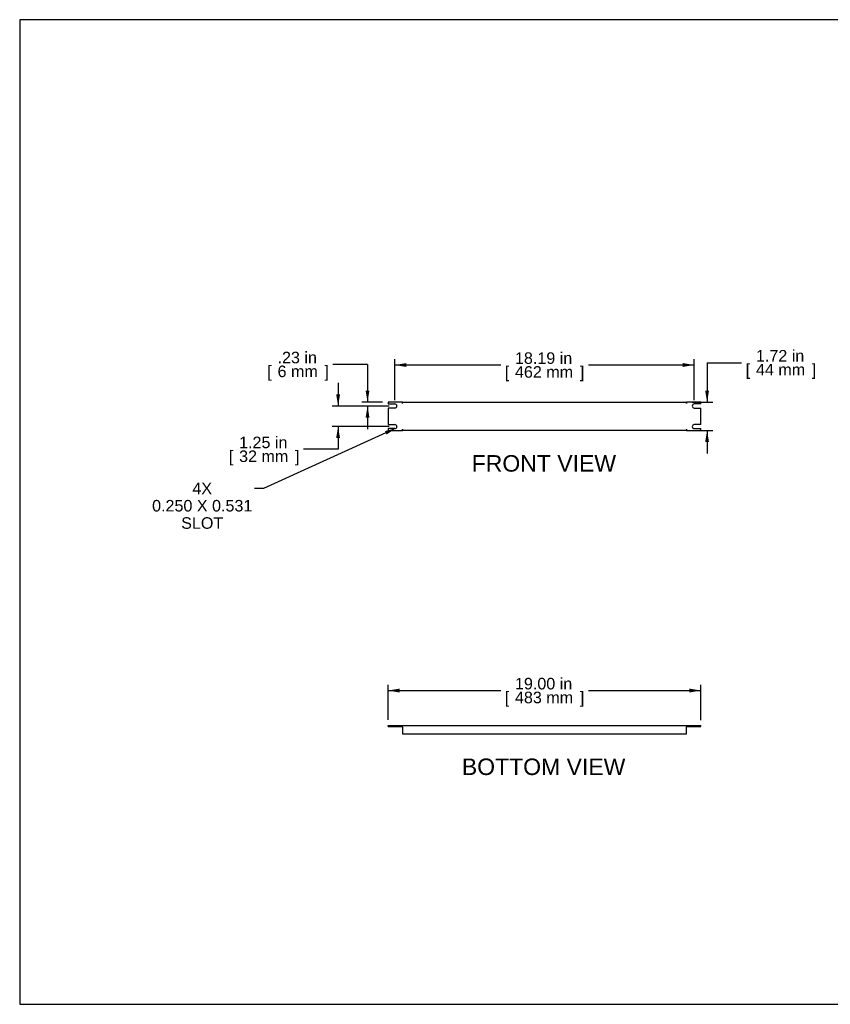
# Model space of a CAD drawing. Header units: inches. Extents: x 0 to 80, y 0 to 59.8.
# Tile 1 of 12: x 0 to 49.2, y 0 to 59.8. Entities that reach past the tile are written whole.
import ezdxf
from ezdxf import colors
from ezdxf.entities.mleader import LeaderData, LeaderLine
from ezdxf.enums import TextEntityAlignment as Align
from ezdxf.math import Vec2, Vec3

# ---------------------------------------------------------------- set-up
doc = ezdxf.new("R2010")
doc.units = ezdxf.units.IN
doc.header["$MEASUREMENT"] = 0
doc.layers.add('COM41790', color=7, linetype='Continuous')
doc.layers.add('Default', color=7, linetype='Continuous')
doc.styles.add('SEACAD_Arial', font='arial.ttf')
doc.dimstyles.new('WEB', dxfattribs={"dimtxt": 0.7, "dimasz": 0.7, "dimexe": 0.35, "dimexo": 0.35, "dimgap": 0.35, "dimtad": 0, "dimtih": 1, "dimtoh": 1, "dimzin": 4, "dimdsep": 46, "dimtxsty": 'SEACAD_Arial', "dimblk1": '_SE_FILLED', "dimblk2": '_SE_FILLED', "dimsah": 1, "dimcen": 0.35, "dimadec": 0, "dimazin": 0, "dimtfac": 1, "dimtofl": 0, "dimtmove": 0, "dimatfit": 3, "dimfxl": 1, "dimtolj": 1, "dimtzin": 4, "dimarcsym": 0})

# ---------------------------------------------------------------- blocks, each defined once
blk = doc.blocks.new('SE2')
at = {"layer": 'COM41790', "color": 7, "linetype": 'Continuous'}
for p, q in [((22.378, 36.561), (22.378, 36.452)), ((23.253, 36.561), (22.378, 36.561)), ((23.253, 36.475), (23.253, 36.561)), ((23.253, 36.475), (23.253, 36.561)), ((23.253, 36.561), (40.503, 36.561)), ((23.253, 36.475), (23.253, 36.475)), ((41.378, 36.561), (40.503, 36.561)), ((40.503, 36.475), (40.503, 36.561)), ((40.503, 36.561), (40.503, 36.475)), ((40.503, 36.475), (40.503, 36.475)), ((41.378, 36.452), (41.378, 36.561)), ((22.378, 36.452), (22.784, 36.452)), ((22.378, 36.202), (22.378, 35.202)), ((22.784, 36.202), (22.378, 36.202)), ((41.378, 36.452), (40.972, 36.452)), ((40.972, 36.202), (41.378, 36.202)), ((41.378, 35.202), (41.378, 36.202)), ((22.378, 35.202), (22.784, 35.202)), ((22.378, 34.952), (22.378, 34.843)), ((22.784, 34.952), (22.378, 34.952)), ((22.378, 34.843), (23.253, 34.843)), ((23.253, 34.929), (23.253, 34.843)), ((23.253, 34.929), (23.253, 34.929)), ((23.253, 34.843), (23.253, 34.929)), ((40.503, 34.843), (23.253, 34.843)), ((40.503, 34.929), (40.503, 34.929)), ((40.503, 34.929), (40.503, 34.843)), ((40.503, 34.929), (40.503, 34.843)), ((40.503, 34.843), (41.378, 34.843)), ((41.378, 35.202), (40.972, 35.202)), ((40.972, 34.952), (41.378, 34.952)), ((41.378, 34.843), (41.378, 34.952))]:
    blk.add_line(p, q, dxfattribs=at)
for centre, start, end in [((22.784, 36.327), 270, 90), ((40.972, 36.327), 90, 270), ((22.784, 35.077), 270, 90), ((40.972, 35.077), 90, 270)]:
    blk.add_arc(centre, 0.125, start, end, dxfattribs=at)
blk = doc.blocks.new('SE3')
at = {"layer": 'COM41790', "color": 7, "linetype": 'Continuous'}
for p, q in [((22.378, 16.922), (23.253, 16.922)), ((22.378, 16.865), (22.378, 16.922)), ((22.378, 16.865), (23.253, 16.865)), ((23.253, 16.865), (23.253, 16.922)), ((23.253, 16.922), (23.253, 16.922)), ((23.253, 16.836), (23.253, 16.922)), ((23.253, 16.922), (40.503, 16.922)), ((23.253, 16.865), (23.253, 16.865)), ((23.253, 16.836), (23.253, 16.422)), ((40.503, 16.922), (40.503, 16.922)), ((40.503, 16.922), (41.378, 16.922)), ((40.503, 16.865), (40.503, 16.922)), ((40.503, 16.922), (40.503, 16.836)), ((40.503, 16.865), (40.503, 16.865)), ((40.503, 16.865), (41.378, 16.865)), ((40.503, 16.422), (40.503, 16.836)), ((41.378, 16.865), (41.378, 16.922)), ((23.253, 16.422), (40.503, 16.422))]:
    blk.add_line(p, q, dxfattribs=at)
blk = doc.blocks.new('DMBLK64')
at = {"layer": 'Default', "linetype": 'Continuous', "transparency": 16777216}
for points in [[(23.078, 19.167), (22.378, 19.05), (23.078, 18.933)], [(40.678, 19.167), (40.678, 18.933), (41.378, 19.05)]]:
    blk.add_hatch(color=7, dxfattribs=at).paths.add_polyline_path(points)
at = {"layer": 'Default', "color": 7, "linetype": 'Continuous', "transparency": 16777216}
for p, q in [((22.378, 17.272), (22.378, 19.4)), ((41.378, 17.243), (41.378, 19.4)), ((22.378, 19.05), (29.214, 19.05)), ((34.543, 19.05), (41.378, 19.05))]:
    blk.add_line(p, q, dxfattribs=at)
at = {"layer": 'Default', "color": 7, "linetype": 'Continuous', "transparency": 16777216, "style": 'SEACAD_Arial'}
for s, p in [('19.00 in', (30.083, 19.82)), ('[', (29.459, 18.98)), ('483 mm', (30.083, 18.98)), (']', (34.024, 18.98))]:
    blk.add_text(s, height=0.7, dxfattribs=at).set_placement(p, align=Align.TOP_LEFT)
blk = doc.blocks.new('_SE_FILLED')
at = {"color": 0}
blk.add_line((0, 0), (-1, 0), dxfattribs=at)
blk.add_solid([(0, 0), (-1, -0.1665), (-1, 0.1665), (0, 0)], dxfattribs=at)
blk = doc.blocks.new('DMBLK65')
at = {"layer": 'Default', "linetype": 'Continuous', "transparency": 16777216}
for points in [[(23.484, 38.933), (22.784, 38.816), (23.484, 38.7)], [(40.272, 38.933), (40.272, 38.7), (40.972, 38.816)]]:
    blk.add_hatch(color=7, dxfattribs=at).paths.add_polyline_path(points)
at = {"layer": 'Default', "color": 7, "linetype": 'Continuous', "transparency": 16777216}
for p, q in [((22.784, 36.677), (22.784, 39.166)), ((40.972, 36.677), (40.972, 39.166)), ((29.214, 38.816), (22.784, 38.816)), ((40.972, 38.816), (34.543, 38.816))]:
    blk.add_line(p, q, dxfattribs=at)
at = {"layer": 'Default', "color": 7, "linetype": 'Continuous', "transparency": 16777216, "style": 'SEACAD_Arial'}
for s, p in [('18.19 in', (30.083, 39.586)), ('[', (29.459, 38.746)), ('462 mm', (30.083, 38.746)), (']', (34.024, 38.746))]:
    blk.add_text(s, height=0.7, dxfattribs=at).set_placement(p, align=Align.TOP_LEFT)
blk = doc.blocks.new('DMBLK66')
at = {"layer": 'Default', "linetype": 'Continuous', "transparency": 16777216}
for points in [[(41.868, 37.261), (41.634, 37.261), (41.751, 36.561)], [(41.868, 34.143), (41.751, 34.843), (41.634, 34.143)]]:
    blk.add_hatch(color=7, dxfattribs=at).paths.add_polyline_path(points)
at = {"layer": 'Default', "color": 7, "linetype": 'Continuous', "transparency": 16777216}
for p, q in [((41.751, 38.957), (43.851, 38.957)), ((41.751, 38.957), (41.751, 36.561)), ((40.853, 36.561), (42.101, 36.561)), ((40.853, 34.843), (42.101, 34.843)), ((41.751, 34.843), (41.751, 33.443))]:
    blk.add_line(p, q, dxfattribs=at)
at = {"layer": 'Default', "color": 7, "linetype": 'Continuous', "transparency": 16777216, "style": 'SEACAD_Arial'}
for s, p in [('1.72 in', (44.72, 39.727)), ('[', (44.096, 38.887)), ('44 mm', (44.72, 38.887)), (']', (48.113, 38.887))]:
    blk.add_text(s, height=0.7, dxfattribs=at).set_placement(p, align=Align.TOP_LEFT)
blk = doc.blocks.new('DMBLK68')
at = {"layer": 'Default', "linetype": 'Continuous', "transparency": 16777216}
for points in [[(19.223, 37.027), (19.339, 36.327), (19.456, 37.027)], [(19.223, 34.377), (19.456, 34.377), (19.339, 35.077)]]:
    blk.add_hatch(color=7, dxfattribs=at).paths.add_polyline_path(points)
at = {"layer": 'Default', "color": 7, "linetype": 'Continuous', "transparency": 16777216}
for p, q in [((19.339, 37.727), (19.339, 36.327)), ((22.434, 36.327), (18.989, 36.327)), ((22.434, 35.077), (18.989, 35.077)), ((19.339, 35.077), (19.339, 33.697)), ((19.339, 33.697), (17.239, 33.697))]:
    blk.add_line(p, q, dxfattribs=at)
at = {"layer": 'Default', "color": 7, "linetype": 'Continuous', "transparency": 16777216, "style": 'SEACAD_Arial'}
for s, p in [('1.25 in', (13.327, 34.467)), ('[', (12.703, 33.627)), ('32 mm', (13.327, 33.627)), (']', (16.72, 33.627))]:
    blk.add_text(s, height=0.7, dxfattribs=at).set_placement(p, align=Align.TOP_LEFT)
blk = doc.blocks.new('DMBLK69')
at = {"layer": 'Default', "linetype": 'Continuous', "transparency": 16777216}
for points in [[(21.011, 37.261), (21.128, 36.561), (21.244, 37.261)], [(21.011, 35.627), (21.244, 35.627), (21.128, 36.327)]]:
    blk.add_hatch(color=7, dxfattribs=at).paths.add_polyline_path(points)
at = {"layer": 'Default', "color": 7, "linetype": 'Continuous', "transparency": 16777216}
for p, q in [((21.128, 38.851), (19.028, 38.851)), ((21.128, 38.851), (21.128, 36.561)), ((22.028, 36.561), (20.778, 36.561)), ((22.434, 36.327), (20.778, 36.327)), ((21.128, 36.327), (21.128, 34.927))]:
    blk.add_line(p, q, dxfattribs=at)
at = {"layer": 'Default', "color": 7, "linetype": 'Continuous', "transparency": 16777216, "style": 'SEACAD_Arial'}
for s, p in [('.23 in', (15.663, 39.621)), ('[', (15.039, 38.781)), ('6 mm', (15.663, 38.781)), (']', (18.509, 38.781))]:
    blk.add_text(s, height=0.7, dxfattribs=at).set_placement(p, align=Align.TOP_LEFT)

msp = doc.modelspace()

# ---------------------------------------------------------------- linework, layer by layer
at = {"layer": 'Default', "color": 7, "linetype": 'Continuous'}
for p, q in [((80, 59.783), (0, 59.783)), ((0, 59.783), (0, 0)), ((0, 0), (80, 0))]:
    msp.add_line(p, q, dxfattribs=at)

# ---------------------------------------------------------------- block references
at = {"layer": 'Default'}
for name in ['SE2', 'SE3']:
    msp.add_blockref(name, (0, 0), dxfattribs=at)

# ---------------------------------------------------------------- texts
at = {"layer": 'Default', "color": 7, "linetype": 'Continuous', "style": 'SEACAD_Arial'}
for s, p in [('FRONT VIEW', (27.454, 33.343)), ('BOTTOM VIEW', (26.856, 14.922))]:
    msp.add_text(s, height=1, dxfattribs=at).set_placement(p, align=Align.TOP_LEFT)

# ---------------------------------------------------------------- dimensions: what is measured, and where the dimension line sits
at = {"layer": 'Default', "color": 7, "linetype": 'Continuous'}
for base, p1, p2, angle, picture, middle, dimtype in [((21.128, 36.327), (22.378, 36.561), (22.784, 36.327), 90, 'DMBLK69', (19.028, 38.851), 160), ((41.751, 36.561), (40.503, 36.561), (40.503, 34.843), 270, 'DMBLK66', (43.851, 38.957), 161), ((19.339, 36.327), (22.784, 36.327), (22.784, 35.077), 270, 'DMBLK68', (17.239, 33.697), 161), ((22.378, 19.05), (22.378, 16.922), (41.378, 16.893), 359.91406, 'DMBLK64', (31.878, 19.05), 161)]:
    dim = msp.add_linear_dim(base=base, p1=p1, p2=p2, angle=angle, text='\\A1;<>', dimstyle='WEB', override={"dimpost": '\\X'}, dxfattribs=at)
    dim.commit()
    dim.dimension.update_dxf_attribs({"geometry": picture, "text_midpoint": middle, "dimtype": dimtype})
dim = msp.add_linear_dim(base=(22.784, 38.816), p1=(40.972, 36.327), p2=(22.784, 36.327), text='\\A1;<>', dimstyle='WEB', override={"dimpost": '\\X'}, dxfattribs=at)
dim.commit()
dim.dimension.update_dxf_attribs({"geometry": 'DMBLK65', "text_midpoint": (31.878, 38.816), "dimtype": 160})

# ---------------------------------------------------------------- leaders
ml = msp.add_multileader_mtext('Standard', dxfattribs=at)
ml.set_content('\\pxsm0.9;{\\fArial|c0|p34;\\W1.;4X\\P0.250 X 0.531\\PSLOT\\P}', color=7)
ml.set_leader_properties(linetype='ByLayer')
ml.build(insert=Vec2(0, 0))
ml.multileader.update_dxf_attribs({"dogleg_length": 0.552, "arrow_head_size": 0.7})
ctx = ml.context
ctx.base_point, ctx.char_height, ctx.arrow_head_size, ctx.landing_gap_size = Vec3(10.996, 31.673), 0.7, 0.7, 0.245
notes = []
notes.append((ctx, [(0, (1, 1, 0), (14.815, 31.317), (-1, 0), 0.552, [(0, [(22.873, 34.989)], 0, [])])]))
ctx.mtext.insert, ctx.mtext.alignment = Vec3(11.086, 31.673), 2
for ctx, leaders in notes:
    for number, flags, end, landing, length, lines in leaders:
        leader = LeaderData()
        leader.index, (leader.has_last_leader_line, leader.has_dogleg_vector, leader.attachment_direction) = number, flags
        leader.last_leader_point, leader.dogleg_vector, leader.dogleg_length = Vec3(end), Vec3(landing), length
        for number, points, colour, breaks in lines:
            line = LeaderLine()
            line.index, line.vertices, line.color, line.breaks = number, Vec3.list(points), colors.encode_raw_color(colour), breaks
            leader.lines.append(line)
        ctx.leaders.append(leader)

doc.saveas('drawing.dxf')
